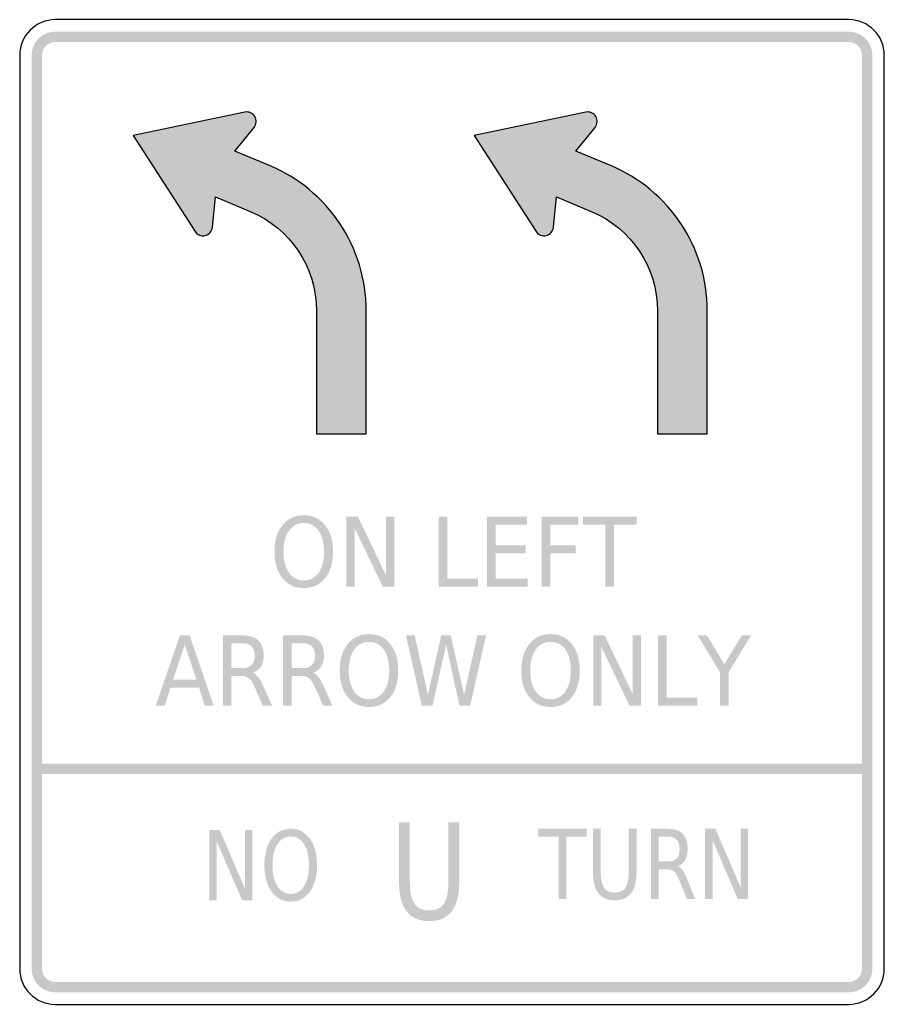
# Model space of a CAD drawing. Header units: inches. Extents: x -0.5 to 0.5, y -0.57 to 0.57.
import ezdxf

# ---------------------------------------------------------------- set-up
doc = ezdxf.new("R2010")
doc.units = ezdxf.units.IN
doc.header["$MEASUREMENT"] = 0

msp = doc.modelspace()

# ---------------------------------------------------------------- hatches: boundary and pattern name
for points in [[(-0.4589, 0.5558), (-0.4614, 0.5556), (-0.4639, 0.5553), (-0.4664, 0.5547), (-0.4687, 0.5539), (-0.471, 0.5529), (-0.4732, 0.5517), (-0.4753, 0.5503), (-0.4772, 0.5487), (-0.479, 0.5469), (-0.4806, 0.545), (-0.482, 0.5429), (-0.4833, 0.5407), (-0.4843, 0.5384), (-0.4851, 0.536), (-0.4856, 0.5336), (-0.486, 0.5311), (-0.4861, 0.5286), (-0.4742, 0.5286), (-0.4741, 0.53), (-0.4739, 0.5314), (-0.4736, 0.5328), (-0.4731, 0.5341), (-0.4726, 0.5354), (-0.4719, 0.5366), (-0.4711, 0.5378), (-0.4702, 0.5388), (-0.4692, 0.5398), (-0.4681, 0.5407), (-0.4669, 0.5415), (-0.4657, 0.5422), (-0.4644, 0.5428), (-0.4631, 0.5432), (-0.4617, 0.5436), (-0.4603, 0.5437), (-0.4589, 0.5438), (-0.4589, 0.5558)], [(-0.0264, 0.5558), (-0.4589, 0.5558), (-0.4589, 0.5438), (-0.0264, 0.5438), (-0.0264, 0.5558)], [(0.4589, 0.5558), (-0.0264, 0.5558), (-0.0264, 0.5438), (0.4589, 0.5438), (0.4589, 0.5558)], [(0.4861, 0.5286), (0.486, 0.5313), (0.4856, 0.5339), (0.4849, 0.5365), (0.484, 0.539), (0.4829, 0.5414), (0.4815, 0.5437), (0.4799, 0.5458), (0.4781, 0.5478), (0.4762, 0.5496), (0.474, 0.5512), (0.4717, 0.5526), (0.4693, 0.5537), (0.4668, 0.5546), (0.4642, 0.5552), (0.4616, 0.5556), (0.4589, 0.5558), (0.4589, 0.5438), (0.4604, 0.5437), (0.4619, 0.5435), (0.4633, 0.5432), (0.4648, 0.5427), (0.4661, 0.542), (0.4674, 0.5412), (0.4686, 0.5404), (0.4697, 0.5394), (0.4707, 0.5382), (0.4716, 0.537), (0.4724, 0.5358), (0.473, 0.5344), (0.4735, 0.533), (0.4739, 0.5316), (0.4741, 0.5301), (0.4742, 0.5286), (0.4861, 0.5286)], [(-0.4861, 0.5286), (-0.4861, -0.5286), (-0.4742, -0.5286), (-0.4742, 0.5286), (-0.4861, 0.5286)], [(0.4861, -0.5286), (0.4861, 0.5286), (0.4742, 0.5286), (0.4742, -0.5286), (0.4861, -0.5286)], [(-0.1221, -0.0053), (-0.1088, -0.0053), (-0.0764, -0.0733), (-0.0764, -0.0053), (-0.0668, -0.0053), (-0.0668, -0.0865), (-0.0801, -0.0865), (-0.1126, -0.0186), (-0.1126, -0.0865), (-0.1221, -0.0865), (-0.1221, -0.0053)], [(-0.0153, -0.0053), (-0.0054, -0.0053), (-0.0054, -0.0773), (0.0302, -0.0773), (0.0302, -0.0865), (-0.0153, -0.0865), (-0.0153, -0.0053)], [(0.0406, -0.0053), (0.0868, -0.0053), (0.0868, -0.0145), (0.0505, -0.0145), (0.0505, -0.0386), (0.0853, -0.0386), (0.0853, -0.0478), (0.0505, -0.0478), (0.0505, -0.0773), (0.0877, -0.0773), (0.0877, -0.0865), (0.0406, -0.0865), (0.0406, -0.0053)], [(0.1039, -0.0053), (0.146, -0.0053), (0.146, -0.0145), (0.1138, -0.0145), (0.1138, -0.0385), (0.1429, -0.0385), (0.1429, -0.0477), (0.1138, -0.0477), (0.1138, -0.0865), (0.1039, -0.0865), (0.1039, -0.0053)], [(0.1516, -0.0053), (0.2134, -0.0053), (0.2134, -0.0145), (0.1874, -0.0145), (0.1874, -0.0865), (0.1775, -0.0865), (0.1775, -0.0145), (0.1516, -0.0145), (0.1516, -0.0053)], [(-0.0532, -0.1428), (-0.0432, -0.1428), (-0.0279, -0.2115), (-0.0125, -0.1428), (-0.0014, -0.1428), (0.014, -0.2115), (0.0294, -0.1428), (0.0394, -0.1428), (0.021, -0.2241), (0.0086, -0.2241), (-0.0068, -0.1535), (-0.0225, -0.2241), (-0.0349, -0.2241), (-0.0532, -0.1428)], [(0.1633, -0.1428), (0.1766, -0.1428), (0.209, -0.2108), (0.209, -0.1428), (0.2186, -0.1428), (0.2186, -0.2241), (0.2053, -0.2241), (0.1728, -0.1561), (0.1728, -0.2241), (0.1633, -0.2241), (0.1633, -0.1428)], [(0.2383, -0.1428), (0.2482, -0.1428), (0.2482, -0.2148), (0.2838, -0.2148), (0.2838, -0.2241), (0.2383, -0.2241), (0.2383, -0.1428)], [(0.2841, -0.1428), (0.2948, -0.1428), (0.315, -0.1762), (0.3352, -0.1428), (0.3458, -0.1428), (0.3199, -0.1854), (0.3199, -0.2241), (0.31, -0.2241), (0.31, -0.1854), (0.2841, -0.1428)], [(-0.4801, -0.3032), (0.4801, -0.3032), (0.4801, -0.2912), (-0.4801, -0.2912), (-0.4801, -0.3032)], [(-0.2806, -0.368), (-0.2686, -0.368), (-0.2395, -0.4359), (-0.2395, -0.368), (-0.2308, -0.368), (-0.2308, -0.4492), (-0.2428, -0.4492), (-0.272, -0.3813), (-0.272, -0.4492), (-0.2806, -0.4492), (-0.2806, -0.368)], [(0.1, -0.3666), (0.1556, -0.3666), (0.1556, -0.3758), (0.1323, -0.3758), (0.1323, -0.4478), (0.1233, -0.4478), (0.1233, -0.3758), (0.1, -0.3758), (0.1, -0.3666)], [(0.2928, -0.3666), (0.3047, -0.3666), (0.3339, -0.4345), (0.3339, -0.3666), (0.3425, -0.3666), (0.3425, -0.4478), (0.3305, -0.4478), (0.3014, -0.3799), (0.3014, -0.4478), (0.2928, -0.4478), (0.2928, -0.3666)], [(-0.4861, -0.5286), (-0.486, -0.5313), (-0.4856, -0.5339), (-0.4849, -0.5365), (-0.484, -0.539), (-0.4829, -0.5414), (-0.4815, -0.5437), (-0.4799, -0.5458), (-0.4781, -0.5478), (-0.4762, -0.5496), (-0.474, -0.5512), (-0.4717, -0.5526), (-0.4693, -0.5537), (-0.4668, -0.5546), (-0.4642, -0.5552), (-0.4616, -0.5556), (-0.4589, -0.5558), (-0.4589, -0.5438), (-0.4604, -0.5437), (-0.4619, -0.5435), (-0.4633, -0.5432), (-0.4648, -0.5427), (-0.4661, -0.542), (-0.4674, -0.5412), (-0.4686, -0.5404), (-0.4697, -0.5394), (-0.4707, -0.5382), (-0.4716, -0.537), (-0.4724, -0.5358), (-0.473, -0.5344), (-0.4735, -0.533), (-0.4739, -0.5316), (-0.4741, -0.5301), (-0.4742, -0.5286), (-0.4861, -0.5286)], [(0.4589, -0.5558), (0.4614, -0.5556), (0.4639, -0.5553), (0.4664, -0.5547), (0.4687, -0.5539), (0.471, -0.5529), (0.4732, -0.5517), (0.4753, -0.5503), (0.4772, -0.5487), (0.479, -0.5469), (0.4806, -0.545), (0.482, -0.5429), (0.4833, -0.5407), (0.4843, -0.5384), (0.4851, -0.536), (0.4856, -0.5336), (0.486, -0.5311), (0.4861, -0.5286), (0.4742, -0.5286), (0.4741, -0.53), (0.4739, -0.5314), (0.4736, -0.5328), (0.4731, -0.5341), (0.4726, -0.5354), (0.4719, -0.5366), (0.4711, -0.5378), (0.4702, -0.5388), (0.4692, -0.5398), (0.4681, -0.5407), (0.4669, -0.5415), (0.4657, -0.5422), (0.4644, -0.5428), (0.4631, -0.5432), (0.4617, -0.5436), (0.4603, -0.5437), (0.4589, -0.5438), (0.4589, -0.5558)], [(-0.4589, -0.5558), (-0.0264, -0.5558), (-0.0264, -0.5438), (-0.4589, -0.5438), (-0.4589, -0.5558)], [(-0.0264, -0.5558), (0.4589, -0.5558), (0.4589, -0.5438), (-0.0264, -0.5438), (-0.0264, -0.5558)]]:
    msp.add_hatch(color=7).paths.add_polyline_path(points)
h = msp.add_hatch(color=7)
edge = h.paths.add_edge_path()
edge.add_spline(control_points=[(-0.2972, 0.3246), (-0.2947, 0.3207), (-0.29, 0.3188), (-0.2855, 0.3199), (-0.281, 0.321), (-0.2776, 0.3248), (-0.2771, 0.3294)], knot_values=[0, 0, 0, 0, 1, 1, 1, 2, 2, 2, 2], degree=3, periodic=0)
edge.add_line((-0.2771, 0.3294), (-0.2735, 0.3646))
edge.add_line((-0.2735, 0.3646), (-0.2334, 0.3479))
edge.add_spline(control_points=[(-0.2334, 0.3479), (-0.1869, 0.3285), (-0.1567, 0.2831), (-0.1567, 0.2328)], knot_values=[0, 0, 0, 0, 1, 1, 1, 1], degree=3, periodic=0)
edge.add_line((-0.1567, 0.2328), (-0.1567, 0.0904))
edge.add_line((-0.1567, 0.0904), (-0.0992, 0.0904))
edge.add_line((-0.0992, 0.0904), (-0.0992, 0.2328))
edge.add_spline(control_points=[(-0.0992, 0.2328), (-0.0992, 0.3063), (-0.1434, 0.3727), (-0.2112, 0.4009)], knot_values=[0, 0, 0, 0, 1, 1, 1, 1], degree=3, periodic=0)
edge.add_line((-0.2112, 0.4009), (-0.2513, 0.4177))
edge.add_line((-0.2513, 0.4177), (-0.229, 0.445))
edge.add_spline(control_points=[(-0.229, 0.445), (-0.2261, 0.4486), (-0.2257, 0.4537), (-0.2281, 0.4576), (-0.2305, 0.4616), (-0.2352, 0.4636), (-0.2397, 0.4627)], knot_values=[0, 0, 0, 0, 1, 1, 1, 2, 2, 2, 2], degree=3, periodic=0)
edge.add_line((-0.2397, 0.4627), (-0.3689, 0.4355))
edge.add_line((-0.3689, 0.4355), (-0.2972, 0.3246))
h = msp.add_hatch(color=7)
edge = h.paths.add_edge_path()
edge.add_spline(control_points=[(0.0972, 0.3246), (0.0997, 0.3207), (0.1044, 0.3188), (0.1089, 0.3199), (0.1134, 0.321), (0.1168, 0.3248), (0.1173, 0.3294)], knot_values=[0, 0, 0, 0, 1, 1, 1, 2, 2, 2, 2], degree=3, periodic=0)
edge.add_line((0.1173, 0.3294), (0.1209, 0.3646))
edge.add_line((0.1209, 0.3646), (0.161, 0.3479))
edge.add_spline(control_points=[(0.161, 0.3479), (0.2075, 0.3285), (0.2377, 0.2831), (0.2377, 0.2328)], knot_values=[0, 0, 0, 0, 1, 1, 1, 1], degree=3, periodic=0)
edge.add_line((0.2377, 0.2328), (0.2377, 0.0904))
edge.add_line((0.2377, 0.0904), (0.2953, 0.0904))
edge.add_line((0.2953, 0.0904), (0.2953, 0.2328))
edge.add_spline(control_points=[(0.2953, 0.2328), (0.2953, 0.3063), (0.251, 0.3727), (0.1832, 0.4009)], knot_values=[0, 0, 0, 0, 1, 1, 1, 1], degree=3, periodic=0)
edge.add_line((0.1832, 0.4009), (0.1431, 0.4177))
edge.add_line((0.1431, 0.4177), (0.1654, 0.445))
edge.add_spline(control_points=[(0.1654, 0.445), (0.1684, 0.4486), (0.1687, 0.4537), (0.1663, 0.4576), (0.1639, 0.4616), (0.1592, 0.4636), (0.1547, 0.4627)], knot_values=[0, 0, 0, 0, 1, 1, 1, 2, 2, 2, 2], degree=3, periodic=0)
edge.add_line((0.1547, 0.4627), (0.0255, 0.4355))
edge.add_line((0.0255, 0.4355), (0.0972, 0.3246))
h = msp.add_hatch(color=7)
edge = h.paths.add_edge_path()
edge.add_spline(control_points=[(-0.1714, -0.0038), (-0.1611, -0.0038), (-0.1529, -0.0076), (-0.1468, -0.0153), (-0.1407, -0.0229), (-0.1376, -0.0331), (-0.1376, -0.046), (-0.1376, -0.0588), (-0.1407, -0.069), (-0.1468, -0.0767), (-0.1529, -0.0843), (-0.1611, -0.0881), (-0.1714, -0.0881), (-0.1817, -0.0881), (-0.1899, -0.0843), (-0.196, -0.0767), (-0.2022, -0.0691), (-0.2053, -0.0588), (-0.2053, -0.046), (-0.2053, -0.0331), (-0.2022, -0.0229), (-0.196, -0.0153), (-0.1899, -0.0076), (-0.1817, -0.0038), (-0.1714, -0.0038)], knot_values=[0, 0, 0, 0, 1, 1, 1, 2, 2, 2, 3, 3, 3, 4, 4, 4, 5, 5, 5, 6, 6, 6, 7, 7, 7, 8, 8, 8, 8], degree=3, periodic=0)
edge = h.paths.add_edge_path(flags=0)
edge.add_spline(control_points=[(-0.1714, -0.0127), (-0.1786, -0.0127), (-0.1843, -0.0157), (-0.1885, -0.0217), (-0.1928, -0.0276), (-0.1949, -0.0357), (-0.1949, -0.046), (-0.1949, -0.0562), (-0.1928, -0.0643), (-0.1885, -0.0703), (-0.1843, -0.0762), (-0.1786, -0.0792), (-0.1714, -0.0792), (-0.1642, -0.0792), (-0.1585, -0.0762), (-0.1543, -0.0703), (-0.1501, -0.0643), (-0.148, -0.0562), (-0.148, -0.046), (-0.148, -0.0357), (-0.1501, -0.0276), (-0.1543, -0.0217), (-0.1585, -0.0157), (-0.1642, -0.0127), (-0.1714, -0.0127)], knot_values=[0, 0, 0, 0, 1, 1, 1, 2, 2, 2, 3, 3, 3, 4, 4, 4, 5, 5, 5, 6, 6, 6, 7, 7, 7, 8, 8, 8, 8], degree=3, periodic=0)
h = msp.add_hatch(color=7)
h.paths.add_polyline_path([(-0.3147, -0.1428), (-0.3035, -0.1428), (-0.2756, -0.2241), (-0.2859, -0.2241), (-0.2926, -0.2032), (-0.3256, -0.2032), (-0.3322, -0.2241), (-0.3427, -0.2241), (-0.3147, -0.1428)])
h.paths.add_polyline_path([(-0.3091, -0.1536), (-0.3226, -0.1941), (-0.2956, -0.1941), (-0.3091, -0.1536)], flags=0)
h = msp.add_hatch(color=7)
edge = h.paths.add_edge_path()
edge.add_spline(control_points=[(-0.2303, -0.186), (-0.2282, -0.1868), (-0.2261, -0.1885), (-0.2241, -0.1911), (-0.2221, -0.1937), (-0.2201, -0.1973), (-0.2181, -0.2019)], knot_values=[0, 0, 0, 0, 1, 1, 1, 2, 2, 2, 2], degree=3, periodic=0)
edge.add_line((-0.2181, -0.2019), (-0.208, -0.2241))
edge.add_line((-0.208, -0.2241), (-0.2187, -0.2241))
edge.add_line((-0.2187, -0.2241), (-0.228, -0.2032))
edge.add_spline(control_points=[(-0.228, -0.2032), (-0.2304, -0.1978), (-0.2327, -0.1942), (-0.235, -0.1924), (-0.2373, -0.1906), (-0.2404, -0.1897), (-0.2443, -0.1897)], knot_values=[0, 0, 0, 0, 1, 1, 1, 2, 2, 2, 2], degree=3, periodic=0)
edge.add_line((-0.2443, -0.1897), (-0.2551, -0.1897))
edge.add_line((-0.2551, -0.1897), (-0.2551, -0.2241))
edge.add_line((-0.2551, -0.2241), (-0.265, -0.2241))
edge.add_line((-0.265, -0.2241), (-0.265, -0.1428))
edge.add_line((-0.265, -0.1428), (-0.2427, -0.1428))
edge.add_spline(control_points=[(-0.2427, -0.1428), (-0.2343, -0.1428), (-0.228, -0.1447), (-0.2239, -0.1486), (-0.2198, -0.1525), (-0.2178, -0.1584), (-0.2178, -0.1662), (-0.2178, -0.1713), (-0.2188, -0.1756), (-0.221, -0.1789), (-0.2231, -0.1823), (-0.2262, -0.1847), (-0.2303, -0.186)], knot_values=[0, 0, 0, 0, 1, 1, 1, 2, 2, 2, 3, 3, 3, 4, 4, 4, 4], degree=3, periodic=0)
edge = h.paths.add_edge_path(flags=0)
edge.add_line((-0.2551, -0.1518), (-0.2551, -0.1807))
edge.add_line((-0.2551, -0.1807), (-0.2427, -0.1807))
edge.add_spline(control_points=[(-0.2427, -0.1807), (-0.2379, -0.1807), (-0.2343, -0.1795), (-0.2318, -0.177), (-0.2294, -0.1746), (-0.2282, -0.171), (-0.2282, -0.1662), (-0.2282, -0.1615), (-0.2294, -0.1579), (-0.2318, -0.1555), (-0.2343, -0.153), (-0.2379, -0.1518), (-0.2427, -0.1518)], knot_values=[0, 0, 0, 0, 1, 1, 1, 2, 2, 2, 3, 3, 3, 4, 4, 4, 4], degree=3, periodic=0)
edge.add_line((-0.2427, -0.1518), (-0.2551, -0.1518))
h = msp.add_hatch(color=7)
edge = h.paths.add_edge_path()
edge.add_spline(control_points=[(-0.1606, -0.186), (-0.1585, -0.1868), (-0.1564, -0.1885), (-0.1544, -0.1911), (-0.1524, -0.1937), (-0.1504, -0.1973), (-0.1484, -0.2019)], knot_values=[0, 0, 0, 0, 1, 1, 1, 2, 2, 2, 2], degree=3, periodic=0)
edge.add_line((-0.1484, -0.2019), (-0.1383, -0.2241))
edge.add_line((-0.1383, -0.2241), (-0.149, -0.2241))
edge.add_line((-0.149, -0.2241), (-0.1583, -0.2032))
edge.add_spline(control_points=[(-0.1583, -0.2032), (-0.1607, -0.1978), (-0.1631, -0.1942), (-0.1653, -0.1924), (-0.1676, -0.1906), (-0.1707, -0.1897), (-0.1746, -0.1897)], knot_values=[0, 0, 0, 0, 1, 1, 1, 2, 2, 2, 2], degree=3, periodic=0)
edge.add_line((-0.1746, -0.1897), (-0.1854, -0.1897))
edge.add_line((-0.1854, -0.1897), (-0.1854, -0.2241))
edge.add_line((-0.1854, -0.2241), (-0.1953, -0.2241))
edge.add_line((-0.1953, -0.2241), (-0.1953, -0.1428))
edge.add_line((-0.1953, -0.1428), (-0.173, -0.1428))
edge.add_spline(control_points=[(-0.173, -0.1428), (-0.1646, -0.1428), (-0.1584, -0.1447), (-0.1543, -0.1486), (-0.1502, -0.1525), (-0.1481, -0.1584), (-0.1481, -0.1662), (-0.1481, -0.1713), (-0.1492, -0.1756), (-0.1513, -0.1789), (-0.1534, -0.1823), (-0.1565, -0.1847), (-0.1606, -0.186)], knot_values=[0, 0, 0, 0, 1, 1, 1, 2, 2, 2, 3, 3, 3, 4, 4, 4, 4], degree=3, periodic=0)
edge = h.paths.add_edge_path(flags=0)
edge.add_line((-0.1854, -0.1518), (-0.1854, -0.1807))
edge.add_line((-0.1854, -0.1807), (-0.173, -0.1807))
edge.add_spline(control_points=[(-0.173, -0.1807), (-0.1682, -0.1807), (-0.1646, -0.1795), (-0.1622, -0.177), (-0.1597, -0.1746), (-0.1585, -0.171), (-0.1585, -0.1662), (-0.1585, -0.1615), (-0.1597, -0.1579), (-0.1622, -0.1555), (-0.1646, -0.153), (-0.1682, -0.1518), (-0.173, -0.1518)], knot_values=[0, 0, 0, 0, 1, 1, 1, 2, 2, 2, 3, 3, 3, 4, 4, 4, 4], degree=3, periodic=0)
edge.add_line((-0.173, -0.1518), (-0.1854, -0.1518))
h = msp.add_hatch(color=7)
edge = h.paths.add_edge_path()
edge.add_spline(control_points=[(-0.096, -0.1413), (-0.0857, -0.1413), (-0.0775, -0.1451), (-0.0714, -0.1528), (-0.0652, -0.1604), (-0.0622, -0.1707), (-0.0622, -0.1835), (-0.0622, -0.1963), (-0.0652, -0.2066), (-0.0714, -0.2142), (-0.0775, -0.2218), (-0.0857, -0.2256), (-0.096, -0.2256), (-0.1062, -0.2256), (-0.1144, -0.2218), (-0.1206, -0.2142), (-0.1267, -0.2066), (-0.1298, -0.1964), (-0.1298, -0.1835), (-0.1298, -0.1707), (-0.1267, -0.1604), (-0.1206, -0.1528), (-0.1144, -0.1451), (-0.1062, -0.1413), (-0.096, -0.1413)], knot_values=[0, 0, 0, 0, 1, 1, 1, 2, 2, 2, 3, 3, 3, 4, 4, 4, 5, 5, 5, 6, 6, 6, 7, 7, 7, 8, 8, 8, 8], degree=3, periodic=0)
edge = h.paths.add_edge_path(flags=0)
edge.add_spline(control_points=[(-0.096, -0.1503), (-0.1031, -0.1503), (-0.1089, -0.1532), (-0.1131, -0.1592), (-0.1173, -0.1651), (-0.1194, -0.1732), (-0.1194, -0.1835), (-0.1194, -0.1937), (-0.1173, -0.2018), (-0.1131, -0.2078), (-0.1089, -0.2137), (-0.1031, -0.2167), (-0.096, -0.2167), (-0.0888, -0.2167), (-0.0831, -0.2137), (-0.0789, -0.2078), (-0.0747, -0.2018), (-0.0726, -0.1937), (-0.0726, -0.1835), (-0.0726, -0.1732), (-0.0747, -0.1651), (-0.0789, -0.1592), (-0.0831, -0.1532), (-0.0888, -0.1503), (-0.096, -0.1503)], knot_values=[0, 0, 0, 0, 1, 1, 1, 2, 2, 2, 3, 3, 3, 4, 4, 4, 5, 5, 5, 6, 6, 6, 7, 7, 7, 8, 8, 8, 8], degree=3, periodic=0)
h = msp.add_hatch(color=7)
edge = h.paths.add_edge_path()
edge.add_spline(control_points=[(0.114, -0.1413), (0.1243, -0.1413), (0.1325, -0.1451), (0.1386, -0.1528), (0.1447, -0.1604), (0.1478, -0.1707), (0.1478, -0.1835), (0.1478, -0.1963), (0.1447, -0.2066), (0.1386, -0.2142), (0.1325, -0.2218), (0.1243, -0.2256), (0.114, -0.2256), (0.1037, -0.2256), (0.0955, -0.2218), (0.0894, -0.2142), (0.0832, -0.2066), (0.0801, -0.1964), (0.0801, -0.1835), (0.0801, -0.1707), (0.0832, -0.1604), (0.0894, -0.1528), (0.0955, -0.1451), (0.1037, -0.1413), (0.114, -0.1413)], knot_values=[0, 0, 0, 0, 1, 1, 1, 2, 2, 2, 3, 3, 3, 4, 4, 4, 5, 5, 5, 6, 6, 6, 7, 7, 7, 8, 8, 8, 8], degree=3, periodic=0)
edge = h.paths.add_edge_path(flags=0)
edge.add_spline(control_points=[(0.114, -0.1503), (0.1068, -0.1503), (0.1011, -0.1532), (0.0969, -0.1592), (0.0927, -0.1651), (0.0905, -0.1732), (0.0905, -0.1835), (0.0905, -0.1937), (0.0927, -0.2018), (0.0969, -0.2078), (0.1011, -0.2137), (0.1068, -0.2167), (0.114, -0.2167), (0.1212, -0.2167), (0.1269, -0.2137), (0.1311, -0.2078), (0.1353, -0.2018), (0.1374, -0.1937), (0.1374, -0.1835), (0.1374, -0.1732), (0.1353, -0.1651), (0.1311, -0.1592), (0.1269, -0.1532), (0.1212, -0.1503), (0.114, -0.1503)], knot_values=[0, 0, 0, 0, 1, 1, 1, 2, 2, 2, 3, 3, 3, 4, 4, 4, 5, 5, 5, 6, 6, 6, 7, 7, 7, 8, 8, 8, 8], degree=3, periodic=0)
h = msp.add_hatch(color=7)
edge = h.paths.add_edge_path()
edge.add_line((-0.0612, -0.3592), (-0.0488, -0.3592))
edge.add_line((-0.0488, -0.3592), (-0.0488, -0.4272))
edge.add_spline(control_points=[(-0.0488, -0.4272), (-0.0488, -0.4392), (-0.0471, -0.4479), (-0.0435, -0.4532), (-0.04, -0.4584), (-0.0343, -0.4611), (-0.0264, -0.4611), (-0.0185, -0.4611), (-0.0128, -0.4584), (-0.0093, -0.4532), (-0.0058, -0.4479), (-0.0041, -0.4392), (-0.0041, -0.4272)], knot_values=[0, 0, 0, 0, 1, 1, 1, 2, 2, 2, 3, 3, 3, 4, 4, 4, 4], degree=3, periodic=0)
edge.add_line((-0.0041, -0.4272), (-0.0041, -0.3592))
edge.add_line((-0.0041, -0.3592), (0.0083, -0.3592))
edge.add_line((0.0083, -0.3592), (0.0083, -0.4291))
edge.add_spline(control_points=[(0.0083, -0.4291), (0.0083, -0.4437), (0.0054, -0.4547), (-0.0005, -0.4622), (-0.0063, -0.4697), (-0.015, -0.4734), (-0.0264, -0.4734), (-0.0379, -0.4734), (-0.0466, -0.4697), (-0.0524, -0.4622), (-0.0583, -0.4547), (-0.0612, -0.4437), (-0.0612, -0.4291)], knot_values=[0, 0, 0, 0, 1, 1, 1, 2, 2, 2, 3, 3, 3, 4, 4, 4, 4], degree=3, periodic=0)
edge.add_line((-0.0612, -0.4291), (-0.0612, -0.3592))
h = msp.add_hatch(color=7)
edge = h.paths.add_edge_path()
edge.add_spline(control_points=[(-0.1865, -0.3665), (-0.1773, -0.3665), (-0.1699, -0.3704), (-0.1644, -0.378), (-0.1589, -0.3856), (-0.1561, -0.3959), (-0.1561, -0.4087), (-0.1561, -0.4215), (-0.1589, -0.4317), (-0.1644, -0.4393), (-0.1699, -0.447), (-0.1773, -0.4508), (-0.1865, -0.4508), (-0.1957, -0.4508), (-0.2031, -0.447), (-0.2087, -0.4393), (-0.2142, -0.4317), (-0.217, -0.4215), (-0.217, -0.4087), (-0.217, -0.3959), (-0.2142, -0.3856), (-0.2087, -0.378), (-0.2031, -0.3704), (-0.1957, -0.3665), (-0.1865, -0.3665)], knot_values=[0, 0, 0, 0, 1, 1, 1, 2, 2, 2, 3, 3, 3, 4, 4, 4, 5, 5, 5, 6, 6, 6, 7, 7, 7, 8, 8, 8, 8], degree=3, periodic=0)
edge = h.paths.add_edge_path(flags=0)
edge.add_spline(control_points=[(-0.1865, -0.3755), (-0.193, -0.3755), (-0.1981, -0.3784), (-0.2019, -0.3844), (-0.2057, -0.3903), (-0.2076, -0.3984), (-0.2076, -0.4087), (-0.2076, -0.4189), (-0.2057, -0.427), (-0.2019, -0.4329), (-0.1981, -0.4389), (-0.193, -0.4419), (-0.1865, -0.4419), (-0.1801, -0.4419), (-0.1749, -0.4389), (-0.1711, -0.4329), (-0.1674, -0.427), (-0.1655, -0.4189), (-0.1655, -0.4087), (-0.1655, -0.3984), (-0.1674, -0.3903), (-0.1711, -0.3844), (-0.1749, -0.3784), (-0.1801, -0.3755), (-0.1865, -0.3755)], knot_values=[0, 0, 0, 0, 1, 1, 1, 2, 2, 2, 3, 3, 3, 4, 4, 4, 5, 5, 5, 6, 6, 6, 7, 7, 7, 8, 8, 8, 8], degree=3, periodic=0)
h = msp.add_hatch(color=7)
edge = h.paths.add_edge_path()
edge.add_line((0.1631, -0.3666), (0.172, -0.3666))
edge.add_line((0.172, -0.3666), (0.172, -0.4159))
edge.add_spline(control_points=[(0.172, -0.4159), (0.172, -0.4246), (0.1733, -0.4309), (0.1759, -0.4347), (0.1784, -0.4385), (0.1826, -0.4404), (0.1883, -0.4404), (0.194, -0.4404), (0.1981, -0.4385), (0.2007, -0.4347), (0.2032, -0.4309), (0.2045, -0.4246), (0.2045, -0.4159)], knot_values=[0, 0, 0, 0, 1, 1, 1, 2, 2, 2, 3, 3, 3, 4, 4, 4, 4], degree=3, periodic=0)
edge.add_line((0.2045, -0.4159), (0.2045, -0.3666))
edge.add_line((0.2045, -0.3666), (0.2134, -0.3666))
edge.add_line((0.2134, -0.3666), (0.2134, -0.4173))
edge.add_spline(control_points=[(0.2134, -0.4173), (0.2134, -0.4279), (0.2113, -0.4358), (0.2071, -0.4412), (0.2028, -0.4467), (0.1966, -0.4494), (0.1883, -0.4494), (0.18, -0.4494), (0.1737, -0.4467), (0.1694, -0.4412), (0.1652, -0.4358), (0.1631, -0.4279), (0.1631, -0.4173)], knot_values=[0, 0, 0, 0, 1, 1, 1, 2, 2, 2, 3, 3, 3, 4, 4, 4, 4], degree=3, periodic=0)
edge.add_line((0.1631, -0.4173), (0.1631, -0.3666))
h = msp.add_hatch(color=7)
edge = h.paths.add_edge_path()
edge.add_spline(control_points=[(0.2613, -0.4097), (0.2632, -0.4105), (0.2651, -0.4122), (0.2669, -0.4148), (0.2687, -0.4174), (0.2705, -0.421), (0.2723, -0.4256)], knot_values=[0, 0, 0, 0, 1, 1, 1, 2, 2, 2, 2], degree=3, periodic=0)
edge.add_line((0.2723, -0.4256), (0.2814, -0.4478))
edge.add_line((0.2814, -0.4478), (0.2718, -0.4478))
edge.add_line((0.2718, -0.4478), (0.2633, -0.427))
edge.add_spline(control_points=[(0.2633, -0.427), (0.2612, -0.4215), (0.2591, -0.4179), (0.2571, -0.4161), (0.255, -0.4144), (0.2522, -0.4135), (0.2487, -0.4135)], knot_values=[0, 0, 0, 0, 1, 1, 1, 2, 2, 2, 2], degree=3, periodic=0)
edge.add_line((0.2487, -0.4135), (0.239, -0.4135))
edge.add_line((0.239, -0.4135), (0.239, -0.4478))
edge.add_line((0.239, -0.4478), (0.2301, -0.4478))
edge.add_line((0.2301, -0.4478), (0.2301, -0.3666))
edge.add_line((0.2301, -0.3666), (0.2502, -0.3666))
edge.add_spline(control_points=[(0.2502, -0.3666), (0.2577, -0.3666), (0.2633, -0.3685), (0.267, -0.3724), (0.2707, -0.3763), (0.2725, -0.3822), (0.2725, -0.39), (0.2725, -0.3951), (0.2716, -0.3993), (0.2697, -0.4027), (0.2678, -0.4061), (0.265, -0.4084), (0.2613, -0.4097)], knot_values=[0, 0, 0, 0, 1, 1, 1, 2, 2, 2, 3, 3, 3, 4, 4, 4, 4], degree=3, periodic=0)
edge = h.paths.add_edge_path(flags=0)
edge.add_line((0.239, -0.3756), (0.239, -0.4044))
edge.add_line((0.239, -0.4044), (0.2502, -0.4044))
edge.add_spline(control_points=[(0.2502, -0.4044), (0.2545, -0.4044), (0.2577, -0.4032), (0.2599, -0.4008), (0.2621, -0.3983), (0.2632, -0.3947), (0.2632, -0.39), (0.2632, -0.3852), (0.2621, -0.3817), (0.2599, -0.3792), (0.2577, -0.3768), (0.2545, -0.3756), (0.2502, -0.3756)], knot_values=[0, 0, 0, 0, 1, 1, 1, 2, 2, 2, 3, 3, 3, 4, 4, 4, 4], degree=3, periodic=0)
edge.add_line((0.2502, -0.3756), (0.239, -0.3756))

# ---------------------------------------------------------------- linework, layer by layer
at = {"color": 7}
for p, q in [((-0.0264, 0.5697), (-0.4589, 0.5697)), ((0.4589, 0.5697), (-0.0264, 0.5697)), ((-0.5, 0.5286), (-0.5, -0.5286)), ((0.5, -0.5286), (0.5, 0.5286)), ((-0.4589, -0.5697), (-0.0264, -0.5697)), ((-0.0264, -0.5697), (0.4589, -0.5697))]:
    msp.add_line(p, q, dxfattribs=at)
for points in [[(-0.2397, 0.4627), (-0.3689, 0.4355), (-0.2972, 0.3246)], [(0.1547, 0.4627), (0.0255, 0.4355), (0.0972, 0.3246)], [(-0.2112, 0.4009), (-0.2513, 0.4177), (-0.229, 0.445)], [(0.1832, 0.4009), (0.1431, 0.4177), (0.1654, 0.445)], [(-0.2771, 0.3294), (-0.2735, 0.3646), (-0.2334, 0.3479)], [(0.1173, 0.3294), (0.1209, 0.3646), (0.161, 0.3479)], [(-0.1567, 0.2328), (-0.1567, 0.0904), (-0.0992, 0.0904), (-0.0992, 0.2328)], [(0.2377, 0.2328), (0.2377, 0.0904), (0.2953, 0.0904), (0.2953, 0.2328)]]:
    msp.add_lwpolyline(points, dxfattribs=at)
for points in [[(-0.4589, 0.5697), (-0.4698, 0.5697), (-0.4803, 0.5653), (-0.488, 0.5576), (-0.4957, 0.5499), (-0.5, 0.5395), (-0.5, 0.5286)], [(-0.229, 0.445), (-0.2261, 0.4486), (-0.2257, 0.4537), (-0.2281, 0.4576), (-0.2305, 0.4616), (-0.2352, 0.4636), (-0.2397, 0.4627)], [(0.1654, 0.445), (0.1684, 0.4486), (0.1687, 0.4537), (0.1663, 0.4576), (0.1639, 0.4616), (0.1592, 0.4636), (0.1547, 0.4627)], [(-0.2972, 0.3246), (-0.2947, 0.3207), (-0.29, 0.3188), (-0.2855, 0.3199), (-0.281, 0.321), (-0.2776, 0.3248), (-0.2771, 0.3294)], [(0.0972, 0.3246), (0.0997, 0.3207), (0.1044, 0.3188), (0.1089, 0.3199), (0.1134, 0.321), (0.1168, 0.3248), (0.1173, 0.3294)], [(0.4589, -0.5697), (0.4698, -0.5697), (0.4803, -0.5653), (0.488, -0.5576), (0.4957, -0.5499), (0.5, -0.5395), (0.5, -0.5286)]]:
    msp.add_open_spline(points, degree=3, knots=[0, 0, 0, 0, 1, 1, 1, 2, 2, 2, 2], dxfattribs=at)
for points in [[(0.5, 0.5286), (0.5, 0.5513), (0.4816, 0.5697), (0.4589, 0.5697)], [(-0.0992, 0.2328), (-0.0992, 0.3063), (-0.1434, 0.3727), (-0.2112, 0.4009)], [(0.2953, 0.2328), (0.2953, 0.3063), (0.251, 0.3727), (0.1832, 0.4009)], [(-0.2334, 0.3479), (-0.1869, 0.3285), (-0.1567, 0.2831), (-0.1567, 0.2328)], [(0.161, 0.3479), (0.2075, 0.3285), (0.2377, 0.2831), (0.2377, 0.2328)], [(-0.5, -0.5286), (-0.5, -0.5513), (-0.4816, -0.5697), (-0.4589, -0.5697)]]:
    msp.add_open_spline(points, degree=3, dxfattribs=at)

doc.saveas('drawing.dxf')
